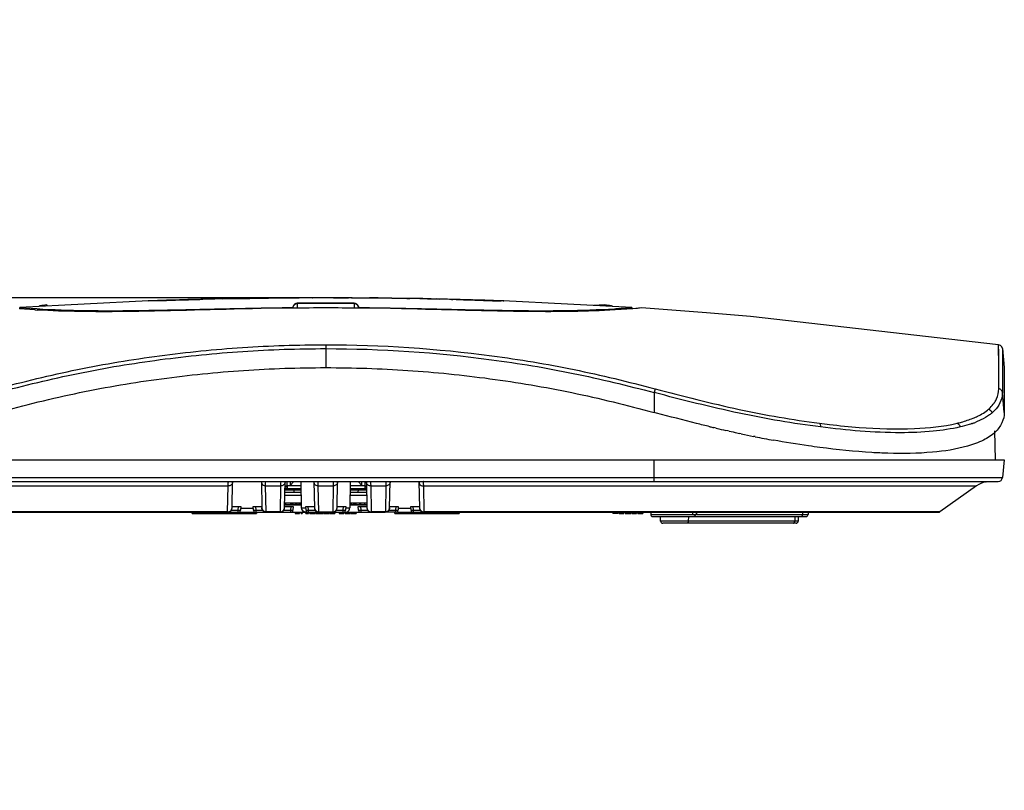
# Model space of a CAD drawing. Header units: inches. Extents: x 0 to 17, y 0 to 11.
# Tile 2 of 17: x 4.8 to 6.6, y 2.9 to 4.2. Entities that reach past the tile are written whole.
import ezdxf

# ---------------------------------------------------------------- set-up
doc = ezdxf.new("R2010")
doc.units = ezdxf.units.IN
doc.header["$LTSCALE"] = 0.935
doc.header["$MEASUREMENT"] = 0
doc.layers.get('0').update_dxf_attribs({"linetype": 'CONTINUOUS'})
doc.styles.get("Standard").update_dxf_attribs({"font": 'txt', "width": 0.8})
doc.dimstyles.new('DIMSTYLE_2', dxfattribs={"dimtxt": 0.15625, "dimasz": 0.1875, "dimexe": 0.125, "dimexo": 0.0625, "dimgap": 0.039062, "dimtad": 0, "dimtih": 1, "dimtoh": 1, "dimdec": 1, "dimlfac": 5, "dimzin": 4, "dimdsep": 46, "dimtxsty": 'Standard', "dimblk": '_FILLED', "dimblk1": '_FILLED', "dimblk2": '_FILLED', "dimcen": 0.09, "dimazin": 1, "dimtfac": 1, "dimtofl": 0, "dimtmove": 0, "dimatfit": 3, "dimldrblk": '_FILLED', "dimfxl": 1, "dimtolj": 1, "dimtzin": 4, "dimarcsym": 0})

# ---------------------------------------------------------------- blocks, each defined once
blk = doc.blocks.new('_FILLED')
at = {"color": 0, "linetype": 'ByBlock'}
blk.add_solid([(0, 0), (-1, 0.1667), (-1, -0.1667)], dxfattribs=at)
blk = doc.blocks.new('*D3')
at = {"color": 7, "linetype": 'Continuous', "transparency": 16777216}
for p, q in [((3.6811, 3.7381), (3.6811, 4.2381)), ((3.6811, 4.2381), (3.6811, 3.5452)), ((5.2938, 3.7381), (3.5561, 3.7381)), ((3.6811, 2.8524), (3.6811, 3.5452)), ((4.2105, 3.3524), (3.5561, 3.3524)), ((3.6811, 3.3524), (3.6811, 2.8524))]:
    blk.add_line(p, q, dxfattribs=at)
at = {"color": 7, "linetype": 'Continuous', "transparency": 16777216, "xscale": 0.1875, "yscale": 0.1875, "zscale": 0.1875}
for p, rotation in [((3.6811, 3.7381), 270), ((3.6811, 3.3524), 90)]:
    blk.add_blockref('_FILLED', p, dxfattribs=dict(at, rotation=rotation))
at = {"color": 7, "linetype": 'Continuous', "transparency": 16777216, "insert": (3.4857, 3.5763), "char_height": 0.15625, "width": 0.25, "attachment_point": 2, "rotation": 90, "line_spacing_factor": 0.9}
blk.add_mtext('49', dxfattribs=at)

msp = doc.modelspace()

# ---------------------------------------------------------------- linework, layer by layer
at = {"color": 7, "linetype": 'Continuous'}
for p, q in [((5.2406, 3.7371), (5.2162, 3.7367)), ((5.2197, 3.7368), (5.2286, 3.737)), ((5.2218, 3.7369), (5.2282, 3.737)), ((5.2239, 3.7367), (5.2681, 3.7375)), ((5.2252, 3.7369), (5.234, 3.7371)), ((5.2387, 3.7371), (5.2264, 3.7369)), ((5.237, 3.7371), (5.2284, 3.737)), ((5.234, 3.7371), (5.2353, 3.7371)), ((5.2353, 3.7371), (5.2452, 3.7372)), ((5.2457, 3.7372), (5.237, 3.7371)), ((5.2457, 3.7372), (5.2387, 3.7371)), ((5.2452, 3.7372), (5.2718, 3.7376)), ((5.2709, 3.7375), (5.2929, 3.7377)), ((5.2709, 3.7376), (5.2718, 3.7376)), ((5.2739, 3.7376), (5.2709, 3.7375)), ((5.2807, 3.7377), (5.2718, 3.7376)), ((5.2718, 3.7376), (5.2729, 3.7376)), ((5.2729, 3.7376), (5.2718, 3.7376)), ((5.2847, 3.7377), (5.2739, 3.7376)), ((5.3058, 3.7379), (5.2847, 3.7377)), ((5.2929, 3.7377), (5.3218, 3.7379)), ((5.3212, 3.738), (5.2997, 3.7378)), ((5.3007, 3.7378), (5.3245, 3.738)), ((5.3141, 3.738), (5.3058, 3.7379)), ((5.3082, 3.7379), (5.328, 3.7381)), ((5.3083, 3.7379), (5.3131, 3.738)), ((5.3131, 3.738), (5.3223, 3.738)), ((5.3211, 3.738), (5.3141, 3.738)), ((5.3242, 3.7381), (5.3211, 3.738)), ((5.3245, 3.738), (5.3212, 3.738)), ((5.3218, 3.7379), (5.3218, 3.7379)), ((5.3218, 3.7379), (5.3218, 3.7379)), ((5.3275, 3.7381), (5.3242, 3.7381)), ((5.3564, 3.7382), (5.3279, 3.7381)), ((5.3517, 3.7381), (5.349, 3.7381)), ((5.3514, 3.738), (5.3517, 3.7381)), ((5.3651, 3.7382), (5.3564, 3.7382)), ((5.369, 3.7382), (5.3651, 3.7382)), ((5.3893, 3.7382), (5.3992, 3.7382)), ((5.3992, 3.7382), (5.4034, 3.7382)), ((5.4173, 3.7381), (5.4013, 3.7382)), ((5.4034, 3.7382), (5.4107, 3.7381)), ((5.4107, 3.7381), (5.4159, 3.7381)), ((5.4159, 3.7381), (5.4165, 3.7381)), ((5.423, 3.7381), (5.4173, 3.7381)), ((5.4218, 3.7381), (5.4554, 3.7377)), ((5.4229, 3.7381), (5.4555, 3.7378)), ((5.4447, 3.7378), (5.4566, 3.7377)), ((5.4699, 3.7377), (5.4545, 3.7378)), ((5.4566, 3.7377), (5.4947, 3.7373)), ((5.4945, 3.7374), (5.4699, 3.7377)), ((5.527, 3.7369), (5.4945, 3.7374)), ((5.4994, 3.7372), (5.527, 3.7369)), ((5.5217, 3.737), (5.527, 3.7369)), ((5.5321, 3.7368), (5.527, 3.7369)), ((4.8253, 3.7181), (4.8254, 3.7208)), ((5.0566, 3.7324), (4.8254, 3.7208)), ((4.8254, 3.7208), (4.8557, 3.7185)), ((4.8739, 3.7251), (4.8731, 3.7247)), ((4.8741, 3.7251), (4.8739, 3.725)), ((4.8741, 3.7251), (4.8741, 3.7232)), ((5.0564, 3.7324), (5.0865, 3.7332)), ((5.0566, 3.7324), (5.0564, 3.7324)), ((5.0891, 3.7335), (5.0566, 3.7324)), ((5.0865, 3.7332), (5.0891, 3.7333)), ((5.1234, 3.7345), (5.0874, 3.7334)), ((5.1599, 3.7355), (5.0891, 3.7335)), ((5.0891, 3.7333), (5.1547, 3.7354)), ((5.0891, 3.7333), (5.1, 3.7336)), ((5.1, 3.7336), (5.1289, 3.7346)), ((5.1289, 3.7346), (5.1489, 3.7352)), ((5.1946, 3.7363), (5.1886, 3.7362)), ((5.1894, 3.7362), (5.2239, 3.7367)), ((5.1946, 3.7363), (5.1894, 3.7362)), ((5.3157, 3.7194), (5.2596, 3.7186)), ((5.3166, 3.7194), (5.3157, 3.7194)), ((5.3166, 3.7194), (5.3157, 3.7194)), ((5.3158, 3.7194), (5.3158, 3.7205)), ((5.3158, 3.7205), (5.3166, 3.7205)), ((5.3158, 3.7205), (5.3166, 3.7205)), ((5.3166, 3.7196), (5.3166, 3.7194)), ((5.3243, 3.7274), (5.3243, 3.7283)), ((5.3243, 3.7274), (5.3243, 3.7194)), ((5.4269, 3.7283), (5.4267, 3.7283)), ((5.4267, 3.7274), (5.4267, 3.7194)), ((5.4269, 3.7274), (5.4267, 3.7274)), ((5.4269, 3.7283), (5.4269, 3.7277)), ((5.4269, 3.7277), (5.4269, 3.7274)), ((5.4347, 3.7205), (5.4354, 3.7205)), ((5.4347, 3.7205), (5.4354, 3.7205)), ((5.4347, 3.7196), (5.4347, 3.7194)), ((5.4355, 3.7194), (5.4347, 3.7194)), ((5.4355, 3.7194), (5.4347, 3.7194)), ((5.4354, 3.7194), (5.4354, 3.7205)), ((5.492, 3.7186), (5.4355, 3.7194)), ((5.527, 3.7368), (5.5233, 3.7368)), ((5.527, 3.7368), (5.5233, 3.7368)), ((5.5361, 3.7367), (5.5321, 3.7368)), ((5.5585, 3.7363), (5.5655, 3.7361)), ((5.5777, 3.7359), (5.5805, 3.7358)), ((5.6019, 3.7351), (5.6045, 3.7351)), ((5.6104, 3.735), (5.6096, 3.7351)), ((5.6175, 3.7348), (5.6104, 3.735)), ((5.6163, 3.7349), (5.6123, 3.735)), ((5.6175, 3.7348), (5.6163, 3.7349)), ((5.6635, 3.7334), (5.6391, 3.7341)), ((5.6425, 3.7341), (5.6447, 3.734)), ((5.6425, 3.7341), (5.6517, 3.7338)), ((5.6447, 3.734), (5.651, 3.7338)), ((5.6484, 3.7339), (5.6511, 3.7338)), ((5.6616, 3.7335), (5.6493, 3.7339)), ((5.6686, 3.7333), (5.6512, 3.7338)), ((5.6516, 3.7338), (5.6631, 3.7335)), ((5.6681, 3.7333), (5.6599, 3.7336)), ((5.6614, 3.7335), (5.6681, 3.7333)), ((5.6686, 3.7333), (5.6616, 3.7335)), ((5.6681, 3.7333), (5.6947, 3.7324)), ((5.6681, 3.7333), (5.6686, 3.7333)), ((5.9259, 3.7208), (5.6947, 3.7324)), ((5.6958, 3.7323), (5.6947, 3.7324)), ((5.6947, 3.7323), (5.6958, 3.7323)), ((5.8771, 3.7251), (5.858, 3.7242)), ((5.8773, 3.7251), (5.8771, 3.7251)), ((5.8773, 3.7251), (5.8772, 3.7232)), ((5.8774, 3.725), (5.8773, 3.7251)), ((5.8974, 3.7186), (5.9259, 3.7208)), ((5.9259, 3.7208), (5.9259, 3.7182)), ((5.9435, 3.7197), (5.9279, 3.7183)), ((6.0607, 3.7112), (5.9435, 3.7197)), ((4.8526, 3.7162), (4.8249, 3.7181)), ((5.2437, 3.7183), (5.2395, 3.7182)), ((5.2596, 3.7186), (5.2437, 3.7183)), ((5.4962, 3.7185), (5.492, 3.7186)), ((5.5119, 3.7182), (5.4962, 3.7185)), ((5.895, 3.7184), (5.8974, 3.7186)), ((5.9279, 3.7183), (5.8963, 3.7161)), ((6.1394, 3.7046), (6.0607, 3.7112)), ((6.586, 3.6536), (6.1394, 3.7046)), ((5.3756, 3.6536), (5.3756, 3.6124)), ((6.5861, 3.6137), (6.586, 3.6536)), ((6.5861, 3.6393), (6.586, 3.6534)), ((6.5928, 3.6466), (6.5927, 3.5676)), ((6.5928, 3.6466), (6.5961, 3.6124)), ((6.5962, 3.6124), (6.5961, 3.5319)), ((5.9679, 3.5744), (5.9662, 3.5676)), ((5.9662, 3.5676), (5.9662, 3.5319)), ((6.5961, 3.5319), (6.5927, 3.5676)), ((6.5786, 3.5501), (6.5788, 3.5504)), ((6.5788, 3.55), (6.579, 3.5504)), ((5.9705, 3.5307), (5.9662, 3.5319)), ((6.5542, 3.5184), (6.5449, 3.5143)), ((6.0781, 3.5035), (6.0737, 3.5045)), ((6.0988, 3.4987), (6.0955, 3.4994)), ((6.101, 3.4982), (6.0988, 3.4987)), ((6.1231, 3.4933), (6.1201, 3.494)), ((6.5803, 3.4469), (6.5794, 3.4985)), ((6.1478, 3.4883), (6.145, 3.4888)), ((4.1551, 3.4469), (6.5961, 3.4469)), ((5.9662, 3.4075), (5.9662, 3.4469)), ((6.5961, 3.4469), (6.5929, 3.4146)), ((4.1584, 3.4146), (6.5929, 3.4146)), ((4.1662, 3.4075), (6.5851, 3.4075)), ((5.1996, 3.404), (5.1993, 3.3998)), ((5.2071, 3.3601), (5.2079, 3.4075)), ((5.2599, 3.407), (5.2607, 3.3601)), ((5.2673, 3.3998), (5.2674, 3.404)), ((5.2674, 3.404), (5.2676, 3.4075)), ((5.2944, 3.404), (5.2942, 3.3998)), ((5.2947, 3.4075), (5.2944, 3.404)), ((5.3016, 3.3601), (5.3024, 3.4075)), ((5.3024, 3.4006), (5.3059, 3.399)), ((5.3059, 3.4073), (5.3059, 3.399)), ((5.3117, 3.4075), (5.3117, 3.4006)), ((5.3179, 3.4068), (5.3117, 3.4006)), ((5.3117, 3.4006), (5.3316, 3.4006)), ((5.3179, 3.4068), (5.3179, 3.4075)), ((5.3315, 3.4068), (5.3179, 3.4068)), ((5.3323, 3.3601), (5.3315, 3.4075)), ((5.3544, 3.4075), (5.3552, 3.3601)), ((5.3621, 3.404), (5.3621, 3.4075)), ((5.3622, 3.3998), (5.3621, 3.404)), ((5.3891, 3.404), (5.389, 3.3998)), ((5.3891, 3.4075), (5.3891, 3.404)), ((5.3961, 3.3601), (5.3969, 3.4075)), ((5.4197, 3.4075), (5.4189, 3.3601)), ((5.4196, 3.4006), (5.4405, 3.4006)), ((5.4343, 3.4068), (5.4197, 3.4068)), ((5.4343, 3.4075), (5.4343, 3.4068)), ((5.4343, 3.4068), (5.4405, 3.4006)), ((5.4405, 3.4006), (5.4405, 3.4075)), ((5.4464, 3.399), (5.4464, 3.4073)), ((5.4488, 3.4075), (5.4497, 3.3601)), ((5.4569, 3.404), (5.4566, 3.4075)), ((5.4571, 3.3998), (5.4569, 3.404)), ((5.4836, 3.4075), (5.4839, 3.404)), ((5.4839, 3.404), (5.4839, 3.3998)), ((5.4905, 3.3601), (5.4914, 3.4075)), ((5.5433, 3.407), (5.5442, 3.3601)), ((5.5519, 3.3998), (5.5516, 3.404)), ((6.5625, 3.4068), (6.5634, 3.4071)), ((6.5625, 3.407), (6.5625, 3.4068)), ((6.5625, 3.407), (6.5625, 3.4068)), ((6.5634, 3.4071), (6.564, 3.4075)), ((4.6593, 3.3998), (5.1993, 3.3998)), ((5.1993, 3.3998), (5.1985, 3.3531)), ((5.2682, 3.3531), (5.2673, 3.3998)), ((5.2673, 3.3998), (5.2942, 3.3998)), ((5.2942, 3.3998), (5.2934, 3.3531)), ((5.302, 3.3829), (5.332, 3.3829)), ((5.3021, 3.3925), (5.3318, 3.3925)), ((5.3021, 3.3886), (5.3319, 3.3886)), ((5.3059, 3.399), (5.3022, 3.399)), ((5.3064, 3.3972), (5.3022, 3.3972)), ((5.3022, 3.3952), (5.3064, 3.3952)), ((5.3317, 3.3945), (5.3022, 3.3945)), ((5.3317, 3.3997), (5.3064, 3.3997)), ((5.3064, 3.3997), (5.3064, 3.3945)), ((5.3178, 3.3925), (5.3186, 3.3885)), ((5.3622, 3.3998), (5.389, 3.3998)), ((5.363, 3.3531), (5.3622, 3.3998)), ((5.389, 3.3998), (5.3882, 3.3531)), ((5.4193, 3.3829), (5.4493, 3.3829)), ((5.4194, 3.3886), (5.4492, 3.3886)), ((5.4491, 3.3945), (5.4195, 3.3945)), ((5.4195, 3.3925), (5.4491, 3.3925)), ((5.4459, 3.3997), (5.4196, 3.3997)), ((5.4337, 3.3885), (5.4345, 3.3925)), ((5.4459, 3.3997), (5.4459, 3.3945)), ((5.449, 3.3972), (5.4459, 3.3972)), ((5.4459, 3.3952), (5.4491, 3.3952)), ((5.449, 3.4001), (5.4464, 3.399)), ((5.449, 3.399), (5.4464, 3.399)), ((5.4571, 3.3998), (5.4839, 3.3998)), ((5.4579, 3.3531), (5.4571, 3.3998)), ((5.4839, 3.3998), (5.4831, 3.3531)), ((5.5519, 3.3998), (6.5464, 3.3998)), ((5.5528, 3.3531), (5.5519, 3.3998)), ((6.5464, 3.3998), (6.4804, 3.3531)), ((5.3322, 3.3689), (5.3017, 3.3689)), ((5.3017, 3.3656), (5.3323, 3.3656)), ((5.3029, 3.3689), (5.3029, 3.3666)), ((5.3029, 3.3666), (5.312, 3.3666)), ((5.3035, 3.3689), (5.3035, 3.3666)), ((5.312, 3.3689), (5.312, 3.3666)), ((5.3144, 3.3689), (5.3144, 3.3666)), ((5.3144, 3.3666), (5.3158, 3.3666)), ((5.3158, 3.3689), (5.3158, 3.3666)), ((5.3162, 3.3666), (5.3207, 3.3666)), ((5.3167, 3.3689), (5.3167, 3.3666)), ((5.3207, 3.3689), (5.3207, 3.3666)), ((5.3207, 3.3666), (5.3222, 3.3666)), ((5.3222, 3.3689), (5.3222, 3.3666)), ((5.3238, 3.3689), (5.3238, 3.3666)), ((5.3238, 3.3666), (5.3292, 3.3666)), ((5.3276, 3.3666), (5.3276, 3.3689)), ((5.3276, 3.3689), (5.3276, 3.3666)), ((5.3276, 3.3689), (5.3276, 3.3666)), ((5.3292, 3.3689), (5.3292, 3.3666)), ((5.3304, 3.3689), (5.3304, 3.3666)), ((5.3304, 3.3666), (5.3322, 3.3666)), ((5.4495, 3.3689), (5.419, 3.3689)), ((5.419, 3.3656), (5.4496, 3.3656)), ((5.4216, 3.3689), (5.4216, 3.3666)), ((5.4216, 3.3666), (5.427, 3.3666)), ((5.4254, 3.3666), (5.4254, 3.3689)), ((5.4254, 3.3689), (5.4254, 3.3666)), ((5.4254, 3.3689), (5.4254, 3.3666)), ((5.427, 3.3689), (5.427, 3.3666)), ((5.4286, 3.3666), (5.4286, 3.3689)), ((5.4286, 3.3666), (5.4364, 3.3666)), ((5.4301, 3.3666), (5.4301, 3.3689)), ((5.4364, 3.3689), (5.4364, 3.3666)), ((5.4389, 3.3666), (5.4389, 3.3689)), ((5.4389, 3.3666), (5.4496, 3.3666)), ((5.4456, 3.3689), (5.4456, 3.3666)), ((4.273, 3.3524), (5.1991, 3.3524)), ((5.1985, 3.3531), (4.2776, 3.3531)), ((5.1355, 3.35), (5.1355, 3.3524)), ((5.1355, 3.35), (5.251, 3.35)), ((5.1374, 3.35), (5.1374, 3.3524)), ((5.1414, 3.3524), (5.1414, 3.35)), ((5.1432, 3.3524), (5.1432, 3.35)), ((5.1991, 3.3524), (5.1992, 3.353)), ((5.1992, 3.3524), (5.2682, 3.3524)), ((5.2058, 3.356), (5.2182, 3.356)), ((5.2071, 3.3626), (5.2227, 3.3626)), ((5.2182, 3.356), (5.2188, 3.3626)), ((5.2182, 3.3524), (5.2182, 3.356)), ((5.2182, 3.356), (5.2216, 3.3559)), ((5.2216, 3.3559), (5.2221, 3.356)), ((5.2227, 3.3626), (5.2221, 3.356)), ((5.2227, 3.3599), (5.2238, 3.3599)), ((5.2238, 3.3599), (5.2454, 3.3599)), ((5.2437, 3.35), (5.2437, 3.3524)), ((5.2451, 3.3626), (5.2607, 3.3626)), ((5.2457, 3.356), (5.2451, 3.3626)), ((5.249, 3.3626), (5.2496, 3.356)), ((5.2496, 3.356), (5.262, 3.356)), ((5.2496, 3.356), (5.2496, 3.3524)), ((5.251, 3.3524), (5.251, 3.35)), ((5.2934, 3.3531), (5.2682, 3.3531)), ((5.2682, 3.3527), (5.2682, 3.3531)), ((5.2682, 3.3531), (5.2685, 3.3525)), ((5.2682, 3.3524), (5.2682, 3.3527)), ((5.2685, 3.3525), (5.2686, 3.3524)), ((5.2686, 3.3524), (5.2936, 3.3524)), ((5.2936, 3.3524), (5.2937, 3.3531)), ((5.2937, 3.3524), (5.4575, 3.3524)), ((5.3003, 3.356), (5.3127, 3.356)), ((5.3016, 3.3626), (5.3172, 3.3626)), ((5.3127, 3.356), (5.3132, 3.3626)), ((5.3127, 3.3524), (5.3127, 3.356)), ((5.3127, 3.356), (5.3161, 3.3559)), ((5.3161, 3.3559), (5.3166, 3.356)), ((5.3172, 3.3626), (5.3166, 3.356)), ((5.3207, 3.3524), (5.3207, 3.35)), ((5.3207, 3.35), (5.3222, 3.35)), ((5.3222, 3.3524), (5.3222, 3.35)), ((5.3225, 3.35), (5.3285, 3.35)), ((5.3231, 3.3524), (5.3231, 3.35)), ((5.3271, 3.3524), (5.3271, 3.35)), ((5.3285, 3.3524), (5.3285, 3.35)), ((5.3315, 3.3524), (5.3315, 3.35)), ((5.3315, 3.35), (5.3331, 3.35)), ((5.3323, 3.3601), (5.3396, 3.3601)), ((5.3331, 3.3524), (5.3331, 3.35)), ((5.3396, 3.3626), (5.3551, 3.3626)), ((5.3402, 3.356), (5.3396, 3.3626)), ((5.34, 3.35), (5.34, 3.3524)), ((5.34, 3.35), (5.3446, 3.35)), ((5.3432, 3.3524), (5.3432, 3.35)), ((5.3435, 3.3626), (5.3441, 3.356)), ((5.3441, 3.356), (5.3565, 3.356)), ((5.3441, 3.356), (5.3441, 3.3524)), ((5.3446, 3.3524), (5.3446, 3.35)), ((5.347, 3.3524), (5.347, 3.35)), ((5.347, 3.35), (5.3561, 3.35)), ((5.3476, 3.35), (5.3476, 3.3524)), ((5.3561, 3.3524), (5.3561, 3.35)), ((5.3573, 3.3524), (5.3573, 3.35)), ((5.3573, 3.35), (5.3711, 3.35)), ((5.3603, 3.3524), (5.3603, 3.35)), ((5.3617, 3.3524), (5.3617, 3.35)), ((5.363, 3.3531), (5.3882, 3.3531)), ((5.363, 3.3524), (5.363, 3.3531)), ((5.3642, 3.3524), (5.3642, 3.35)), ((5.3666, 3.3524), (5.3666, 3.35)), ((5.3681, 3.3524), (5.3681, 3.35)), ((5.3711, 3.3524), (5.3711, 3.35)), ((5.3722, 3.35), (5.3722, 3.3524)), ((5.3722, 3.35), (5.3815, 3.35)), ((5.3769, 3.3524), (5.3769, 3.35)), ((5.3815, 3.3524), (5.3815, 3.35)), ((5.3828, 3.35), (5.3828, 3.3524)), ((5.3828, 3.35), (5.3921, 3.35)), ((5.3869, 3.3524), (5.3869, 3.35)), ((5.3882, 3.3531), (5.3882, 3.3524)), ((5.3905, 3.3524), (5.3905, 3.35)), ((5.3921, 3.3524), (5.3921, 3.35)), ((5.3948, 3.356), (5.4072, 3.356)), ((5.3961, 3.3626), (5.4117, 3.3626)), ((5.3997, 3.3524), (5.3997, 3.35)), ((5.3997, 3.35), (5.4082, 3.35)), ((5.4072, 3.356), (5.4077, 3.3626)), ((5.4072, 3.3524), (5.4072, 3.356)), ((5.4072, 3.356), (5.4105, 3.3559)), ((5.4082, 3.3524), (5.4082, 3.35)), ((5.4105, 3.3559), (5.4111, 3.356)), ((5.4106, 3.35), (5.4106, 3.3524)), ((5.4106, 3.35), (5.4199, 3.35)), ((5.4117, 3.3626), (5.4111, 3.356)), ((5.4117, 3.3601), (5.4189, 3.3601)), ((5.4152, 3.3524), (5.4152, 3.35)), ((5.4199, 3.3524), (5.4199, 3.35)), ((5.4212, 3.35), (5.4212, 3.3524)), ((5.4212, 3.35), (5.4304, 3.35)), ((5.4252, 3.3524), (5.4252, 3.35)), ((5.4288, 3.3524), (5.4288, 3.35)), ((5.4304, 3.3524), (5.4304, 3.35)), ((5.4341, 3.3626), (5.4496, 3.3626)), ((5.4347, 3.356), (5.4341, 3.3626)), ((5.438, 3.3626), (5.4386, 3.356)), ((5.4386, 3.356), (5.4509, 3.356)), ((5.4386, 3.356), (5.4386, 3.3524)), ((5.4576, 3.3524), (5.4575, 3.3531)), ((5.4576, 3.3524), (5.4827, 3.3524)), ((5.4831, 3.3531), (5.4579, 3.3531)), ((5.4827, 3.3524), (5.4828, 3.3527)), ((5.4828, 3.3527), (5.483, 3.3531)), ((5.483, 3.3531), (5.4831, 3.3524)), ((5.5016, 3.3524), (5.4831, 3.3524)), ((5.4893, 3.356), (5.5016, 3.356)), ((5.4906, 3.3626), (5.5061, 3.3626)), ((5.5002, 3.35), (5.5002, 3.3524)), ((5.5002, 3.35), (5.6158, 3.35)), ((5.5016, 3.356), (5.5022, 3.3626)), ((5.5016, 3.3524), (5.5016, 3.356)), ((5.5016, 3.356), (5.505, 3.3559)), ((5.5046, 3.3524), (5.552, 3.3524)), ((5.505, 3.3559), (5.5056, 3.356)), ((5.5061, 3.3626), (5.5056, 3.356)), ((5.5057, 3.3599), (5.5288, 3.3599)), ((5.5075, 3.3524), (5.5075, 3.35)), ((5.5286, 3.3626), (5.5441, 3.3626)), ((5.5291, 3.356), (5.5286, 3.3626)), ((5.5325, 3.3626), (5.5331, 3.356)), ((5.5331, 3.356), (5.5454, 3.356)), ((5.5331, 3.356), (5.5331, 3.3524)), ((5.5521, 3.3524), (6.4782, 3.3524)), ((5.5528, 3.3531), (5.5524, 3.3524)), ((6.2105, 3.3531), (5.5528, 3.3531)), ((5.608, 3.35), (5.608, 3.3524)), ((5.6099, 3.35), (5.6099, 3.3524)), ((5.6138, 3.3524), (5.6138, 3.35)), ((5.6158, 3.3524), (5.6158, 3.35)), ((5.8919, 3.3524), (5.8919, 3.35)), ((5.8976, 3.35), (5.8919, 3.35)), ((5.896, 3.3524), (5.896, 3.35)), ((5.8976, 3.3524), (5.8976, 3.35)), ((5.9017, 3.35), (5.8982, 3.35)), ((5.9017, 3.3524), (5.9017, 3.35)), ((5.9034, 3.3524), (5.9034, 3.35)), ((5.9034, 3.35), (5.9119, 3.35)), ((5.9119, 3.3524), (5.9119, 3.35)), ((5.9143, 3.35), (5.9241, 3.35)), ((5.9156, 3.35), (5.9156, 3.3524)), ((5.9241, 3.3524), (5.9241, 3.35)), ((5.9259, 3.3524), (5.9259, 3.35)), ((5.9259, 3.35), (5.9344, 3.35)), ((5.9344, 3.3524), (5.9344, 3.35)), ((5.9368, 3.3524), (5.9368, 3.35)), ((5.9368, 3.35), (5.9462, 3.35)), ((5.9387, 3.3524), (5.9387, 3.35)), ((5.942, 3.3524), (5.942, 3.35)), ((5.9446, 3.3524), (5.9446, 3.35)), ((5.9462, 3.3524), (5.9462, 3.35)), ((5.9601, 3.3524), (5.9601, 3.3483)), ((5.9601, 3.3483), (6.0403, 3.3483)), ((5.9601, 3.3483), (5.9601, 3.3478)), ((6.0362, 3.3483), (6.0362, 3.3524)), ((6.0423, 3.3483), (6.0403, 3.3483)), ((6.0423, 3.3524), (6.0423, 3.3483)), ((6.0423, 3.3483), (6.2221, 3.3483)), ((6.2888, 3.3531), (6.2105, 3.3531)), ((6.2221, 3.3483), (6.2332, 3.3483)), ((6.2332, 3.3524), (6.2332, 3.3483)), ((6.2332, 3.3483), (6.2434, 3.3483)), ((6.2434, 3.3524), (6.2434, 3.3483)), ((6.2944, 3.3531), (6.2888, 3.3531)), ((6.4737, 3.3531), (6.2944, 3.3531)), ((6.4804, 3.3531), (6.4737, 3.3531)), ((5.961, 3.346), (5.9618, 3.3452)), ((5.9641, 3.3445), (6.23, 3.3445)), ((5.9778, 3.3365), (5.9775, 3.3445)), ((6.2257, 3.3365), (5.9778, 3.3365)), ((6.2217, 3.3327), (5.9818, 3.3327)), ((6.0279, 3.3445), (6.0277, 3.3365)), ((6.2194, 3.3445), (6.2192, 3.3365)), ((6.2257, 3.3365), (6.226, 3.3445)), ((6.23, 3.3445), (6.2395, 3.3445)), ((6.2301, 3.3445), (6.2393, 3.3445)), ((6.2393, 3.3445), (6.2394, 3.3445))]:
    msp.add_line(p, q, dxfattribs=at)
for points in [[(5.2239, 3.7367), (5.2389, 3.737), (5.2518, 3.7372), (5.2617, 3.7374), (5.2681, 3.7375)], [(5.2929, 3.7377), (5.3031, 3.7378), (5.3129, 3.7379), (5.3218, 3.7379)], [(5.4013, 3.7382), (5.376, 3.7382), (5.3651, 3.7382)], [(5.4229, 3.7381), (5.4218, 3.7381), (5.4235, 3.738), (5.4279, 3.738), (5.4349, 3.7379), (5.4447, 3.7378)], [(5.4769, 3.7376), (5.4647, 3.7377), (5.4604, 3.7378), (5.4574, 3.7378), (5.4555, 3.7378), (5.4546, 3.7378), (5.4546, 3.7378)], [(5.4945, 3.7374), (5.4833, 3.7375), (5.4661, 3.7377), (5.4554, 3.7378)], [(5.4945, 3.7374), (5.4921, 3.7374), (5.4884, 3.7375), (5.4832, 3.7375), (5.4769, 3.7376)], [(5.4945, 3.7373), (5.5123, 3.7371), (5.5217, 3.737)], [(4.8739, 3.7251), (4.8706, 3.7247), (4.8648, 3.7241), (4.8616, 3.7238)], [(5.1886, 3.7362), (5.1834, 3.7361), (5.1644, 3.7356), (5.1599, 3.7355)], [(5.2218, 3.7369), (5.2147, 3.7367), (5.1946, 3.7363)], [(5.5655, 3.7361), (5.5503, 3.7365), (5.5321, 3.7368)], [(5.5655, 3.7361), (5.578, 3.7359), (5.58, 3.7358), (5.5805, 3.7358), (5.58, 3.7358)], [(5.6104, 3.735), (5.583, 3.7357), (5.5749, 3.7359)], [(5.6447, 3.734), (5.6376, 3.7343), (5.6175, 3.7348)], [(5.8896, 3.7238), (5.8862, 3.7241), (5.8804, 3.7247), (5.8774, 3.725)], [(5.9435, 3.7197), (5.9361, 3.719), (5.9261, 3.7182)], [(6.5928, 3.6466), (6.5918, 3.6496), (6.5893, 3.6524), (6.586, 3.6536)], [(6.5862, 3.5744), (6.5861, 3.6339), (6.5861, 3.6393)], [(6.5862, 3.5744), (6.5861, 3.5905), (6.5861, 3.6137)], [(6.5962, 3.6124), (6.5961, 3.6091), (6.5961, 3.5841), (6.5961, 3.5319)], [(5.9601, 3.3483), (5.9603, 3.3472), (5.961, 3.3459), (5.9623, 3.3449), (5.964, 3.3445)], [(5.9601, 3.3478), (5.9604, 3.3469), (5.961, 3.346)], [(5.9618, 3.3452), (5.9628, 3.3447), (5.964, 3.3445)]]:
    msp.add_lwpolyline(points, dxfattribs=at)
for centre, radius, start, end in [((5.3757, -4.9448), 8.683, 90.69144, 91.04667), ((5.3757, -4.9263), 8.6645, 90.71152, 90.89314), ((5.3756, -4.961), 8.6992, 90.44371, 90.62547), ((5.3756, -4.8325), 8.5706, 90.16189, 90.36016), ((5.357, 3.4583), 0.2799, 90.328, 91.5493), ((5.3654, 3.4587), 0.2795, 90.0691, 91.8753), ((5.3756, -4.8266), 8.5647, 89.93774, 90.12958), ((5.3932, 3.4557), 0.2825, 90.7804, 91.6757), ((5.3757, -4.9586), 8.6968, 91.45616, 91.66246), ((5.3762, -4.8703), 8.6084, 91.30766, 91.49864), ((5.1652, 3.5189), 0.2167, 91.4151, 93.7482), ((5.1935, 3.5077), 0.2286, 91.2263, 93.4391), ((5.3245, 3.7205), 0.00792, 162.3631, 179.9467), ((5.3756, -2.2849), 6.0046, 89.43639, 90.56339), ((5.3757, -2.5084), 6.237, 89.5317, 90.47223), ((5.3755, -2.2629), 5.9906, 89.51037, 90.48992), ((5.3753, -4.8589), 8.597, 88.82231, 89.01348), ((5.5277, 3.489), 0.2478, 88.9719, 90.1567), ((5.5558, 3.4945), 0.2418, 89.3525, 90.8938), ((5.375, -4.8707), 8.6088, 88.48984, 88.68083), ((5.5766, 3.5025), 0.2333, 89.174, 90.832), ((5.6049, 3.5169), 0.2182, 88.7724, 90.1073), ((5.3754, -4.9513), 8.6895, 87.89399, 88.25519), ((5.3752, -4.9411), 8.6792, 87.91479, 88.09609), ((4.9397, 5.1747), 1.4611, 266.5808, 266.7296), ((6.5354, 3.5781), 0.0516, 325.4661, 327.1072), ((6.48, 3.6809), 0.1787, 288.8662, 289.5657), ((6.4846, 3.6681), 0.1652, 289.5507, 291.4202), ((6.6355, 5.8745), 2.4357, 256.4872, 256.663), ((6.6079, 5.757), 2.315, 256.7698, 257.2122), ((6.5747, 5.61), 2.1642, 257.3578, 257.7457), ((6.5606, 5.5455), 2.0983, 257.747, 257.8805), ((6.5372, 5.4352), 1.9856, 257.9626, 258.6074), ((6.5044, 5.2716), 1.8187, 258.6925, 259.7552), ((6.5698, 3.3681), 0.0394, 100.5739, 126.4938), ((6.585, 3.4154), 0.00787, 270.2023, 354.1379), ((5.2001, 3.4095), 0.00974, 265.5007, 268.9987), ((5.5512, 3.4095), 0.00974, 270.9951, 274.4996), ((5.1992, 3.372), 0.0189, 267.702, 269.9175), ((5.1992, 3.3603), 0.00787, 269.1917, 359), ((5.2182, 3.3563), 0.00394, 270, 355), ((5.2496, 3.3563), 0.00394, 185, 270), ((5.2686, 3.3603), 0.00787, 181, 270), ((5.2937, 3.3721), 0.019, 268.8532, 269.9146), ((5.2937, 3.3603), 0.00787, 269.6106, 359), ((5.3127, 3.3563), 0.00394, 270, 355), ((5.3441, 3.3563), 0.00394, 185, 270), ((5.3631, 3.3603), 0.00787, 181, 269.9028), ((5.3882, 3.3603), 0.00787, 270.0972, 359), ((5.4072, 3.3563), 0.00394, 270, 355), ((5.4386, 3.3563), 0.00394, 185, 270), ((5.4575, 3.3603), 0.00787, 181, 270.387), ((5.4575, 3.3721), 0.019, 270.0854, 271.1468), ((5.4827, 3.3603), 0.00787, 270, 359), ((5.5016, 3.3563), 0.00394, 270, 355), ((5.5331, 3.3563), 0.00394, 185, 270), ((5.552, 3.3603), 0.00787, 181, 270.8028), ((5.552, 3.372), 0.0189, 270.0825, 272.2981), ((6.2394, 3.3485), 0.00394, 270.0873, 357.6136), ((6.4782, 3.3563), 0.00394, 270, 304.1414), ((5.9818, 3.3366), 0.00394, 182, 270), ((6.2217, 3.3366), 0.00394, 270, 358)]:
    msp.add_arc(centre, radius, start, end, dxfattribs=at)
for points, knots in [([(4.8557, 3.7185), (4.9146, 3.7147), (5.0181, 3.7142), (5.1714, 3.718), (5.2658, 3.72), (5.3158, 3.7205)], [0, 0, 0, 0, 0.384498, 0.674251, 1, 1, 1, 1]), ([(4.8599, 3.7226), (4.86, 3.7227), (4.8605, 3.7233), (4.8611, 3.7237), (4.8616, 3.7238)], [0, 0, 0, 0, 0.301149, 1, 1, 1, 1]), ([(4.8731, 3.7247), (4.873, 3.7246), (4.8725, 3.7242), (4.8722, 3.7236), (4.8719, 3.7232)], [0, 0, 0, 0, 0.214995, 1, 1, 1, 1]), ([(5.0888, 3.7335), (5.0888, 3.7335), (5.0889, 3.7335), (5.0889, 3.7335), (5.0889, 3.7335)], [0, 0, 0, 0, 0.494867, 1, 1, 1, 1]), ([(5.3243, 3.7283), (5.3227, 3.7283), (5.3194, 3.7272), (5.3174, 3.7244), (5.3169, 3.7229)], [0, 0, 0, 0, 0.499543, 1, 1, 1, 1]), ([(5.4269, 3.7283), (5.4289, 3.7283), (5.433, 3.7266), (5.4347, 3.7225), (5.4347, 3.7205)], [0, 0, 0, 0, 0.499315, 1, 1, 1, 1]), ([(5.4341, 3.7226), (5.4335, 3.724), (5.4315, 3.7265), (5.4284, 3.7274), (5.4269, 3.7274)], [0, 0, 0, 0, 0.500386, 1, 1, 1, 1]), ([(5.4354, 3.7205), (5.4853, 3.72), (5.5795, 3.718), (5.7326, 3.7142), (5.8361, 3.7147), (5.895, 3.7184)], [0, 0, 0, 0, 0.325315, 0.614826, 1, 1, 1, 1]), ([(5.6123, 3.735), (5.6018, 3.7351), (5.6648, 3.7333), (5.6752, 3.7328), (5.691, 3.7324)], [0, 0, 0, 0, 0.399827, 1, 1, 1, 1]), ([(5.8793, 3.7232), (5.8792, 3.7234), (5.8788, 3.7242), (5.878, 3.725), (5.8774, 3.725)], [0, 0, 0, 0, 0.315822, 1, 1, 1, 1]), ([(5.8896, 3.7238), (5.8898, 3.7238), (5.8904, 3.7236), (5.8909, 3.7231), (5.8912, 3.7226)], [0, 0, 0, 0, 0.213717, 1, 1, 1, 1]), ([(5.2395, 3.7182), (5.1632, 3.7167), (5.0355, 3.7122), (4.9077, 3.713), (4.8563, 3.716)], [0, 0, 0, 0, 0.597353, 1, 1, 1, 1]), ([(5.8963, 3.7161), (5.845, 3.7131), (5.7167, 3.7122), (5.5886, 3.7166), (5.5119, 3.7182)], [0, 0, 0, 0, 0.401349, 1, 1, 1, 1]), ([(4.7833, 3.5744), (4.8316, 3.587), (4.9286, 3.6109), (5.0766, 3.6353), (5.2257, 3.6503), (5.3257, 3.6536), (5.3756, 3.6536)], [0, 0, 0, 0, 0.249877, 0.499954, 0.749968, 1, 1, 1, 1]), ([(5.3756, 3.6536), (5.4754, 3.6536), (5.6254, 3.6434), (5.8226, 3.6109), (5.9197, 3.587), (5.9679, 3.5744)], [0, 0, 0, 0, 0.499908, 0.750053, 1, 1, 1, 1]), ([(4.7851, 3.5676), (4.8332, 3.5802), (4.93, 3.604), (5.0775, 3.6283), (5.2262, 3.6433), (5.3258, 3.6466), (5.3756, 3.6466)], [0, 0, 0, 0, 0.249999, 0.499999, 0.749999, 1, 1, 1, 1]), ([(5.3756, 3.6466), (5.4751, 3.6466), (5.6247, 3.6364), (5.8212, 3.604), (5.918, 3.5802), (5.9662, 3.5676)], [0, 0, 0, 0, 0.499862, 0.749931, 1, 1, 1, 1]), ([(4.7851, 3.5319), (4.834, 3.5448), (4.9316, 3.5693), (5.0797, 3.594), (5.2276, 3.6092), (5.3264, 3.6124), (5.3756, 3.6124)], [0, 0, 0, 0, 0.254081, 0.504606, 0.752864, 1, 1, 1, 1]), ([(5.3756, 3.6124), (5.4249, 3.6124), (5.5236, 3.6092), (5.6715, 3.5941), (5.8196, 3.5693), (5.9172, 3.5448), (5.9662, 3.5319)], [0, 0, 0, 0, 0.247131, 0.495387, 0.745915, 1, 1, 1, 1]), ([(6.2655, 3.5057), (6.2165, 3.5119), (6.1159, 3.5292), (6.017, 3.5544), (5.9662, 3.5676)], [0, 0, 0, 0, 0.48445, 1, 1, 1, 1]), ([(5.9679, 3.5744), (6.0182, 3.5612), (6.1157, 3.536), (6.2151, 3.5187), (6.2635, 3.5125)], [0, 0, 0, 0, 0.515826, 1, 1, 1, 1]), ([(6.579, 3.5504), (6.5802, 3.5522), (6.5842, 3.5596), (6.5862, 3.5681), (6.5862, 3.5744)], [0, 0, 0, 0, 0.260756, 1, 1, 1, 1]), ([(6.5927, 3.5676), (6.5926, 3.5692), (6.5911, 3.5725), (6.5878, 3.5741), (6.5862, 3.5744)], [0, 0, 0, 0, 0.494956, 1, 1, 1, 1]), ([(6.5927, 3.5676), (6.5927, 3.5656), (6.5922, 3.5578), (6.5893, 3.5501), (6.5863, 3.545)], [0, 0, 0, 0, 0.245197, 1, 1, 1, 1]), ([(6.5679, 3.5377), (6.5689, 3.5385), (6.5726, 3.5419), (6.5759, 3.5457), (6.578, 3.5488)], [0, 0, 0, 0, 0.26128, 1, 1, 1, 1]), ([(6.5863, 3.545), (6.5855, 3.5438), (6.5821, 3.5385), (6.5777, 3.534), (6.5741, 3.5309)], [0, 0, 0, 0, 0.237545, 1, 1, 1, 1]), ([(6.0664, 3.5062), (6.0584, 3.5081), (6.0264, 3.516), (5.9945, 3.5244), (5.9705, 3.5307)], [0, 0, 0, 0, 0.248768, 1, 1, 1, 1]), ([(6.5961, 3.5319), (6.5961, 3.5255), (6.593, 3.512), (6.5794, 3.4943), (6.5574, 3.4803), (6.5397, 3.474), (6.5297, 3.4712)], [0, 0, 0, 0, 0.198816, 0.416904, 0.67784, 1, 1, 1, 1]), ([(6.54, 3.5214), (6.5428, 3.5225), (6.5526, 3.5269), (6.562, 3.5325), (6.5679, 3.5377)], [0, 0, 0, 0, 0.275679, 1, 1, 1, 1]), ([(6.5741, 3.5309), (6.5727, 3.5297), (6.5665, 3.5249), (6.5596, 3.521), (6.5542, 3.5184)], [0, 0, 0, 0, 0.232541, 1, 1, 1, 1]), ([(6.5679, 3.5377), (6.5695, 3.5373), (6.5724, 3.5355), (6.5738, 3.5325), (6.5741, 3.5309)], [0, 0, 0, 0, 0.499594, 1, 1, 1, 1]), ([(6.2635, 3.5125), (6.2696, 3.5117), (6.2934, 3.5087), (6.3173, 3.5064), (6.3351, 3.505)], [0, 0, 0, 0, 0.258161, 1, 1, 1, 1]), ([(6.2635, 3.5125), (6.2643, 3.5119), (6.2654, 3.5095), (6.2655, 3.5071), (6.2655, 3.5057)], [0, 0, 0, 0, 0.412311, 1, 1, 1, 1]), ([(6.3351, 3.505), (6.3681, 3.5026), (6.4271, 3.5005), (6.4861, 3.5065), (6.5113, 3.5125)], [0, 0, 0, 0, 0.56176, 1, 1, 1, 1]), ([(6.5113, 3.5125), (6.5139, 3.5131), (6.5236, 3.5156), (6.5332, 3.5187), (6.54, 3.5214)], [0, 0, 0, 0, 0.26778, 1, 1, 1, 1]), ([(6.5113, 3.5125), (6.5119, 3.5123), (6.5146, 3.5109), (6.5163, 3.5079), (6.5166, 3.5057)], [0, 0, 0, 0, 0.237975, 1, 1, 1, 1]), ([(6.5378, 3.5117), (6.5362, 3.5112), (6.5292, 3.5089), (6.522, 3.507), (6.5166, 3.5057)], [0, 0, 0, 0, 0.237865, 1, 1, 1, 1]), ([(6.5166, 3.5057), (6.5006, 3.502), (6.4649, 3.4968), (6.3808, 3.4936), (6.3131, 3.4996), (6.2655, 3.5057)], [0, 0, 0, 0, 0.194601, 0.428575, 1, 1, 1, 1]), ([(6.2646, 3.4689), (6.2577, 3.4698), (6.2298, 3.4736), (6.2019, 3.4782), (6.1809, 3.4819)], [0, 0, 0, 0, 0.24374, 1, 1, 1, 1]), ([(6.3865, 3.4584), (6.377, 3.4587), (6.3362, 3.4606), (6.2956, 3.4648), (6.2646, 3.4689)], [0, 0, 0, 0, 0.233804, 1, 1, 1, 1]), ([(6.5297, 3.4712), (6.5094, 3.4654), (6.4615, 3.4582), (6.4134, 3.4576), (6.3865, 3.4584)], [0, 0, 0, 0, 0.440588, 1, 1, 1, 1]), ([(5.2002, 3.4075), (5.2001, 3.4075), (5.2, 3.4071), (5.1999, 3.4065), (5.1997, 3.4054), (5.1997, 3.4045), (5.1996, 3.404)], [0, 0, 0, 0, 0.07321, 0.264374, 0.574244, 1, 1, 1, 1]), ([(5.2079, 3.406), (5.2078, 3.4043), (5.2057, 3.4007), (5.2019, 3.3997), (5.1999, 3.3998)], [0, 0, 0, 0, 0.458671, 1, 1, 1, 1]), ([(5.2599, 3.406), (5.2599, 3.4044), (5.2619, 3.4009), (5.2655, 3.3999), (5.2673, 3.3998)], [0, 0, 0, 0, 0.463012, 1, 1, 1, 1]), ([(5.3024, 3.406), (5.3023, 3.4043), (5.3001, 3.4006), (5.2962, 3.3997), (5.2942, 3.3998)], [0, 0, 0, 0, 0.46164, 1, 1, 1, 1]), ([(5.3544, 3.406), (5.3544, 3.4043), (5.3565, 3.4008), (5.3603, 3.3998), (5.3622, 3.3998)], [0, 0, 0, 0, 0.462074, 1, 1, 1, 1]), ([(5.3969, 3.406), (5.3968, 3.4043), (5.3947, 3.4008), (5.391, 3.3998), (5.389, 3.3998)], [0, 0, 0, 0, 0.462074, 1, 1, 1, 1]), ([(5.4571, 3.3998), (5.4551, 3.3997), (5.4512, 3.4006), (5.4489, 3.4043), (5.4489, 3.406)], [0, 0, 0, 0, 0.53836, 1, 1, 1, 1]), ([(5.4913, 3.406), (5.4913, 3.4044), (5.4894, 3.4009), (5.4858, 3.3999), (5.4839, 3.3998)], [0, 0, 0, 0, 0.463012, 1, 1, 1, 1]), ([(5.5434, 3.406), (5.5434, 3.4043), (5.5455, 3.4007), (5.5494, 3.3997), (5.5513, 3.3998)], [0, 0, 0, 0, 0.458666, 1, 1, 1, 1]), ([(5.5516, 3.404), (5.5516, 3.4045), (5.5515, 3.4054), (5.5514, 3.4065), (5.5512, 3.4071), (5.5512, 3.4075), (5.5511, 3.4075)], [0, 0, 0, 0, 0.425759, 0.735629, 0.926793, 1, 1, 1, 1]), ([(5.1991, 3.3524), (5.1989, 3.3524), (5.1985, 3.3525), (5.1985, 3.3529), (5.1985, 3.3531)], [0, 0, 0, 0, 0.475793, 1, 1, 1, 1]), ([(5.2457, 3.356), (5.2457, 3.3559), (5.2463, 3.3559), (5.2469, 3.3558), (5.2482, 3.3559), (5.2491, 3.3559), (5.2496, 3.356)], [0, 0, 0, 0, 0.082326, 0.29834, 0.620753, 1, 1, 1, 1]), ([(5.2936, 3.3524), (5.2935, 3.3524), (5.2933, 3.3526), (5.2934, 3.3529), (5.2934, 3.3531)], [0, 0, 0, 0, 0.356319, 1, 1, 1, 1]), ([(5.3373, 3.3529), (5.3359, 3.3535), (5.3333, 3.3556), (5.3324, 3.3586), (5.3323, 3.3601)], [0, 0, 0, 0, 0.514288, 1, 1, 1, 1]), ([(5.3402, 3.356), (5.3402, 3.3559), (5.3408, 3.3559), (5.3414, 3.3558), (5.3427, 3.3559), (5.3436, 3.3559), (5.3441, 3.356)], [0, 0, 0, 0, 0.082326, 0.29834, 0.620753, 1, 1, 1, 1]), ([(5.414, 3.353), (5.4154, 3.3535), (5.4179, 3.3556), (5.4189, 3.3586), (5.4189, 3.3601)], [0, 0, 0, 0, 0.514356, 1, 1, 1, 1]), ([(5.4347, 3.356), (5.4347, 3.3559), (5.4352, 3.3559), (5.4359, 3.3558), (5.4372, 3.3559), (5.4381, 3.3559), (5.4386, 3.356)], [0, 0, 0, 0, 0.082326, 0.29834, 0.620753, 1, 1, 1, 1]), ([(5.4579, 3.3531), (5.4579, 3.3529), (5.4579, 3.3526), (5.4577, 3.3524), (5.4576, 3.3524)], [0, 0, 0, 0, 0.653636, 1, 1, 1, 1]), ([(5.5291, 3.356), (5.5292, 3.3559), (5.5297, 3.3559), (5.5304, 3.3558), (5.5317, 3.3559), (5.5326, 3.3559), (5.5331, 3.356)], [0, 0, 0, 0, 0.082326, 0.29834, 0.620753, 1, 1, 1, 1]), ([(5.5523, 3.3524), (5.5522, 3.3524), (5.552, 3.3526), (5.552, 3.3529), (5.552, 3.353)], [0, 0, 0, 0, 0.346533, 1, 1, 1, 1]), ([(6.0403, 3.3483), (6.0403, 3.3478), (6.0401, 3.3464), (6.039, 3.3446), (6.0379, 3.3445)], [0, 0, 0, 0, 0.312592, 1, 1, 1, 1]), ([(6.2301, 3.3445), (6.2309, 3.3445), (6.2327, 3.3455), (6.2332, 3.3474), (6.2332, 3.3483)], [0, 0, 0, 0, 0.45964, 1, 1, 1, 1]), ([(6.0277, 3.3365), (6.0277, 3.336), (6.0276, 3.3351), (6.0271, 3.3338), (6.0263, 3.3329), (6.0256, 3.3327), (6.0253, 3.3327)], [0, 0, 0, 0, 0.302519, 0.576386, 0.806344, 1, 1, 1, 1]), ([(6.2161, 3.3327), (6.2165, 3.3327), (6.2173, 3.3329), (6.2184, 3.3338), (6.219, 3.335), (6.2192, 3.336), (6.2192, 3.3365)], [0, 0, 0, 0, 0.2231, 0.462525, 0.723691, 1, 1, 1, 1])]:
    msp.add_open_spline(points, degree=3, knots=knots, dxfattribs=at)
for points in [[(5.3186, 3.7249), (5.3173, 3.7235), (5.3166, 3.7215), (5.3166, 3.7196)], [(5.3243, 3.7274), (5.3222, 3.7274), (5.32, 3.7264), (5.3186, 3.7249)], [(5.4347, 3.7196), (5.4347, 3.7206), (5.4345, 3.7216), (5.4341, 3.7226)], [(6.5618, 3.4075), (6.5621, 3.4075), (6.5623, 3.4072), (6.5625, 3.407)], [(5.1992, 3.353), (5.2002, 3.353), (5.2012, 3.3532), (5.2022, 3.3536)], [(5.2022, 3.3536), (5.2031, 3.3539), (5.204, 3.3544), (5.2047, 3.3551)], [(5.2047, 3.3551), (5.2054, 3.3557), (5.206, 3.3565), (5.2065, 3.3574)], [(5.2065, 3.3574), (5.2068, 3.3583), (5.2071, 3.3592), (5.2071, 3.3601)], [(5.2613, 3.3575), (5.2609, 3.3583), (5.2607, 3.3592), (5.2607, 3.3601)], [(5.2654, 3.3537), (5.2636, 3.3544), (5.2621, 3.3558), (5.2613, 3.3575)], [(5.2682, 3.3531), (5.2672, 3.3531), (5.2662, 3.3533), (5.2654, 3.3537)], [(5.2937, 3.3531), (5.2947, 3.3531), (5.2957, 3.3532), (5.2967, 3.3536)], [(5.2967, 3.3536), (5.2976, 3.3539), (5.2985, 3.3544), (5.2992, 3.3551)], [(5.2992, 3.3551), (5.2999, 3.3558), (5.3005, 3.3566), (5.3009, 3.3574)], [(5.3009, 3.3574), (5.3013, 3.3583), (5.3015, 3.3592), (5.3016, 3.3601)], [(5.3402, 3.3524), (5.3392, 3.3524), (5.3382, 3.3526), (5.3373, 3.3529)], [(5.3552, 3.3601), (5.3552, 3.3583), (5.3562, 3.3564), (5.3575, 3.3551)], [(5.3575, 3.3551), (5.3583, 3.3545), (5.3591, 3.3539), (5.3601, 3.3536)], [(5.3601, 3.3536), (5.361, 3.3532), (5.362, 3.3531), (5.363, 3.3531)], [(5.3882, 3.3531), (5.3892, 3.3531), (5.3902, 3.3532), (5.3912, 3.3536)], [(5.3912, 3.3536), (5.3921, 3.3539), (5.393, 3.3545), (5.3937, 3.3551)], [(5.3937, 3.3551), (5.3944, 3.3558), (5.395, 3.3566), (5.3954, 3.3574)], [(5.3954, 3.3574), (5.3958, 3.3583), (5.396, 3.3592), (5.3961, 3.3601)], [(5.411, 3.3524), (5.412, 3.3524), (5.413, 3.3526), (5.414, 3.353)], [(5.4497, 3.3601), (5.4497, 3.3583), (5.4507, 3.3563), (5.452, 3.3551)], [(5.452, 3.3551), (5.4528, 3.3544), (5.4536, 3.3539), (5.4546, 3.3536)], [(5.4546, 3.3536), (5.4555, 3.3532), (5.4565, 3.3531), (5.4575, 3.3531)], [(5.4859, 3.3537), (5.485, 3.3533), (5.484, 3.3531), (5.4831, 3.3531)], [(5.4899, 3.3575), (5.4892, 3.3558), (5.4876, 3.3544), (5.4859, 3.3537)], [(5.4905, 3.3601), (5.4905, 3.3592), (5.4903, 3.3583), (5.4899, 3.3575)], [(5.5442, 3.3601), (5.5442, 3.3583), (5.5451, 3.3563), (5.5465, 3.3551)], [(5.5465, 3.3551), (5.5473, 3.3544), (5.5481, 3.3539), (5.5491, 3.3536)], [(5.5491, 3.3536), (5.55, 3.3532), (5.551, 3.353), (5.552, 3.353)]]:
    msp.add_open_spline(points, degree=3, dxfattribs=at)

# ---------------------------------------------------------------- dimensions: what is measured, and where the dimension line sits
dim = msp.add_linear_dim(base=(3.6811, 3.7381), p1=(4.273, 3.3524), p2=(5.3563, 3.7381), angle=90, dimstyle='DIMSTYLE_2', override={"dimtad": 1, "dimtih": 0, "dimtoh": 0}, dxfattribs=at)
dim.commit()
dim.dimension.update_dxf_attribs({"geometry": '*D3', "text_midpoint": (3.6811, 3.5763), "dimtype": 160})

doc.saveas('drawing.dxf')
